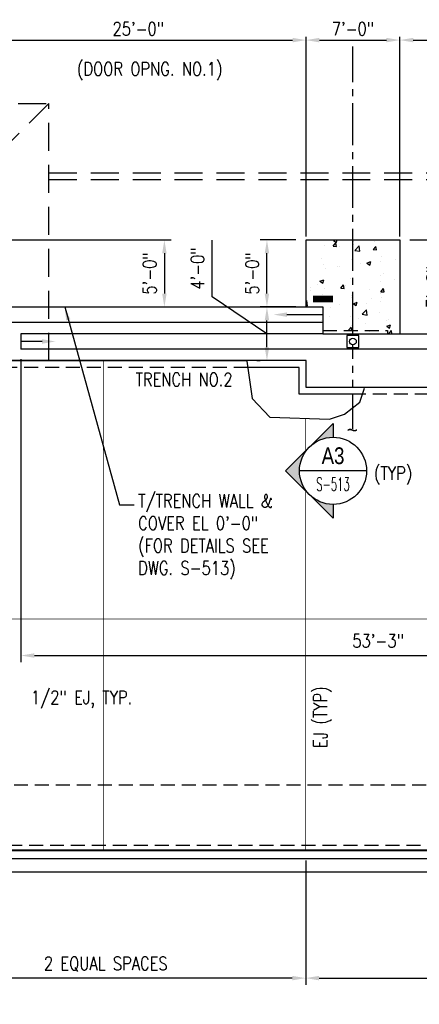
# Model space of a CAD drawing. Header units: inches. Extents: x -9715 to 32893, y -15613 to -1138.
# Tile 58 of 256: x 4056 to 4413, y -6825 to -5945. Entities that reach past the tile are written whole.
import ezdxf
from ezdxf.enums import TextEntityAlignment as Align

# ---------------------------------------------------------------- set-up
doc = ezdxf.new("R2010")
doc.units = ezdxf.units.IN
doc.header["$MEASUREMENT"] = 0
for name, pattern in [('CENTER2', [1.125, 0.75, -0.125, 0.125, -0.125]), ('DASHED', [0.75, 0.5, -0.25]), ('HIDDEN', [0.375, 0.25, -0.125]), ('PHANTOM', [2.5, 1.25, -0.25, 0.25, -0.25, 0.25, -0.25])]:
    doc.linetypes.add(name, pattern=pattern)
doc.layers.get('0').update_dxf_attribs({"color": 252})
doc.layers.get('DEFPOINTS').update_dxf_attribs({"color": 11})
for name, color, linetype in [('A-Anno-Symb', 2, 'Continuous'), ('S-ANNO-DIMS', 2, 'Continuous'), ('S-ANNO-SYMB', 2, 'Continuous'), ('S-ANNO-TEXT', 2, 'Continuous'), ('S-FNDN-FTNG', 138, 'Continuous'), ('S1', 2, 'Continuous'), ('S6', 1, 'Continuous')]:
    doc.layers.add(name, color=color, linetype=linetype)
doc.styles.add('125', font='romans.shx', dxfattribs={"width": 0.8, "height": 2})
doc.styles.add('DIM', font='ROMANS.shx', dxfattribs={"width": 0.8})
doc.styles.add('ROMANS', font='ROMANS.shx', dxfattribs={"width": 0.8})
doc.styles.get("Standard").update_dxf_attribs({"font": 'romans.shx', "width": 0.8})
doc.styles.add('SX-FRAC', font='SX-FRAC.shx', dxfattribs={"width": 0.9, "height": 14})
doc.styles.add('TITTEXTL', font='swiss.ttf', dxfattribs={"width": 0.8})
doc.dimstyles.new('DIM-96', dxfattribs={"dimscale": 0, "dimtxt": 12, "dimasz": 12, "dimexe": 6, "dimexo": 6, "dimgap": 6, "dimtad": 1, "dimdec": 1, "dimzin": 3, "dimdsep": 46, "dimlunit": 4, "dimtxsty": 'DIM', "dimcen": 0, "dimdle": 0.0625, "dimclrd": 256, "dimclre": 256, "dimclrt": 2, "dimazin": 0, "dimtfac": 1, "dimtdec": 1, "dimtmove": 1, "dimatfit": 0, "dimfxl": 0.0625, "dimfrac": 2, "dimtolj": 1, "dimtzin": 0, "dimarcsym": 0})
doc.dimstyles.get("Standard").update_dxf_attribs({"dimtxt": 0.18, "dimasz": 0.18, "dimexe": 0.18, "dimexo": 0.0625, "dimgap": 0.09, "dimtad": 0, "dimtih": 1, "dimtoh": 1, "dimdec": 4, "dimzin": 0, "dimdsep": 46, "dimtxsty": 'Standard', "dimcen": 0.09, "dimadec": 0, "dimazin": 0, "dimtfac": 1, "dimtdec": 4, "dimtofl": 0, "dimtmove": 0, "dimatfit": 3, "dimfxl": 1, "dimtolj": 1, "dimtzin": 0, "dimarcsym": 0})

# ---------------------------------------------------------------- blocks, each defined once
blk = doc.blocks.new('*X597')
at = {"color": 0}
for p, q in [((1148.9, 1231.58), (1151.32, 1234.45)), ((1149.37, 1236.47), (1151.24, 1237.19)), ((1149.37, 1236.47), (1151.85, 1234.79)), ((1151.89, 1231.32), (1151.32, 1234.45)), ((1151.85, 1234.79), (1152.66, 1237.19)), ((1167.3, 1235.44), (1167.3, 1235.44)), ((1167.4, 1233.02), (1167.4, 1233.02)), ((1186.33, 1235.52), (1186.33, 1235.52)), ((1523.98, 1234.11), (1523.98, 1234.11)), ((1536.46, 1234.68), (1538.57, 1237.19)), ((1536.46, 1234.68), (1539.45, 1234.41)), ((1539.45, 1234.41), (1538.94, 1237.19)), ((1550.66, 1232.57), (1554.16, 1233.92)), ((1550.66, 1232.57), (1553.15, 1230.9)), ((1553.15, 1230.89), (1554.16, 1233.92)), ((1572.32, 1231.54), (1574.73, 1234.41)), ((1575.31, 1231.27), (1574.73, 1234.41)), ((1588.09, 1234.44), (1588.09, 1234.44)), ((1141.33, 1231.69), (1141.33, 1231.69)), ((1148.9, 1231.58), (1151.89, 1231.32)), ((1154.88, 1231.38), (1154.88, 1231.38)), ((1168.33, 1227.65), (1172.22, 1231.71)), ((1168.33, 1227.65), (1172.77, 1226.96)), ((1172.78, 1226.96), (1172.22, 1231.71)), ((1184.77, 1228.44), (1187.18, 1231.31)), ((1184.77, 1228.44), (1187.76, 1228.18)), ((1187.76, 1228.18), (1187.18, 1231.31)), ((1521.91, 1230.15), (1521.91, 1230.15)), ((1525.06, 1226.14), (1525.06, 1226.14)), ((1535.23, 1226.7), (1539.13, 1230.76)), ((1535.23, 1226.7), (1539.68, 1226.01)), ((1539.68, 1226.01), (1539.13, 1230.76)), ((1548.6, 1229.02), (1548.6, 1229.02)), ((1556.64, 1230.3), (1556.64, 1230.3)), ((1569.15, 1231.95), (1569.15, 1231.95)), ((1572.32, 1231.54), (1575.31, 1231.28)), ((1575.02, 1224.73), (1575.02, 1224.73)), ((1575.29, 1227.89), (1575.29, 1227.89)), ((1589.82, 1225.01), (1589.82, 1225.01)), ((1138.29, 1220.52), (1138.29, 1220.52)), ((1140.72, 1215.05), (1140.72, 1215.05)), ((1164.98, 1219.39), (1164.98, 1219.39)), ((1166.69, 1218.79), (1166.69, 1218.79)), ((1173.18, 1215.8), (1173.18, 1215.8)), ((1179.21, 1216.34), (1182.71, 1217.68)), ((1179.21, 1216.34), (1181.7, 1214.66)), ((1181.7, 1214.66), (1182.71, 1217.68)), ((1181.74, 1218.25), (1181.74, 1218.25)), ((1191.67, 1218.27), (1191.67, 1218.27)), ((1192.36, 1222.31), (1192.36, 1222.31)), ((1204.76, 1219.95), (1204.76, 1219.95)), ((1508.69, 1216.46), (1512.15, 1217.79)), ((1508.69, 1216.42), (1511.14, 1214.77)), ((1511.14, 1214.77), (1512.15, 1217.79)), ((1523.38, 1217.46), (1523.38, 1217.46)), ((1531.5, 1215), (1531.5, 1215)), ((1532.45, 1223.43), (1532.45, 1223.43)), ((1549.35, 1221.21), (1549.35, 1221.21)), ((1559.15, 1222.3), (1559.15, 1222.3)), ((1560.66, 1220), (1560.66, 1220)), ((1585.84, 1221.18), (1585.84, 1221.18)), ((1588.59, 1218.42), (1592.49, 1222.48)), ((1588.59, 1218.42), (1592.69, 1217.79)), ((1592.69, 1220.73), (1592.49, 1222.48)), ((1141.72, 1211.66), (1141.72, 1211.66)), ((1152.58, 1213.24), (1152.58, 1213.24)), ((1154.24, 1213.3), (1154.24, 1213.3)), ((1193.72, 1207.27), (1193.72, 1207.27)), ((1511.9, 1206.42), (1511.9, 1206.42)), ((1543.48, 1210.58), (1543.48, 1210.58)), ((1556, 1212.23), (1556, 1212.23)), ((1572.64, 1209.02), (1572.64, 1209.02)), ((1574.41, 1208.09), (1574.41, 1208.09)), ((1574.94, 1214.72), (1574.94, 1214.72)), ((1580.51, 1212.44), (1584.01, 1213.79)), ((1580.51, 1212.44), (1582.99, 1210.76)), ((1582.99, 1210.76), (1584.01, 1213.79)), ((1137.2, 1200.21), (1140.7, 1201.56)), ((1137.2, 1200.21), (1139.69, 1198.53)), ((1139.69, 1198.53), (1140.7, 1201.55)), ((1140.11, 1198.4), (1140.11, 1198.4)), ((1164.56, 1202.26), (1164.56, 1202.26)), ((1166.08, 1202.15), (1166.08, 1202.15)), ((1191.6, 1200.23), (1191.6, 1200.23)), ((1191.75, 1205.67), (1191.75, 1205.67)), ((1204.12, 1201.88), (1204.12, 1201.88)), ((1508.69, 1201.58), (1509.95, 1203.08)), ((1508.69, 1200.1), (1510.52, 1199.94)), ((1510.52, 1199.94), (1509.95, 1203.07)), ((1511.96, 1204.73), (1511.96, 1204.73)), ((1514.33, 1199.01), (1514.33, 1199.01)), ((1522.77, 1200.82), (1522.77, 1200.82)), ((1538.49, 1196.32), (1542, 1197.66)), ((1538.66, 1203.61), (1538.66, 1203.61)), ((1540.98, 1194.64), (1542, 1197.66)), ((1543.4, 1197.07), (1545.81, 1199.94)), ((1543.49, 1204.02), (1543.49, 1204.02)), ((1546.39, 1196.8), (1545.81, 1199.94)), ((1548.74, 1204.57), (1548.74, 1204.57)), ((1565.35, 1202.48), (1565.35, 1202.48)), ((1592.04, 1201.35), (1592.04, 1201.35)), ((1128.55, 1194.97), (1128.55, 1194.97)), ((1128.57, 1191.94), (1128.57, 1191.94)), ((1135.4, 1197.26), (1135.4, 1197.26)), ((1141.09, 1193.58), (1141.09, 1193.58)), ((1155.24, 1193.84), (1155.24, 1193.84)), ((1155.84, 1193.97), (1158.25, 1196.84)), ((1155.84, 1193.97), (1158.83, 1193.71)), ((1158.83, 1193.71), (1158.25, 1196.84)), ((1160.02, 1196.08), (1160.02, 1196.08)), ((1181.93, 1192.72), (1181.93, 1192.72)), ((1191.14, 1189.03), (1191.14, 1189.03)), ((1191.71, 1190.83), (1194.12, 1193.7)), ((1191.71, 1190.83), (1194.69, 1190.57)), ((1194.7, 1190.57), (1194.12, 1193.7)), ((1208.63, 1191.59), (1208.63, 1191.59)), ((1530.33, 1190.86), (1530.33, 1190.86)), ((1538.49, 1196.32), (1540.98, 1194.64)), ((1542.85, 1192.51), (1542.85, 1192.51)), ((1543.4, 1197.07), (1546.39, 1196.8)), ((1561.78, 1195), (1561.78, 1195)), ((1573.8, 1191.44), (1573.8, 1191.44)), ((1579.26, 1193.93), (1581.67, 1196.8)), ((1579.26, 1193.93), (1582.25, 1193.67)), ((1582.25, 1193.67), (1581.67, 1196.8)), ((1591.74, 1191.53), (1591.74, 1191.53)), ((1124.69, 1182.17), (1125.49, 1183)), ((1126.04, 1178.25), (1125.49, 1183)), ((1139.09, 1188.26), (1139.09, 1188.26)), ((1139.5, 1181.76), (1139.5, 1181.76)), ((1154.5, 1179.76), (1154.5, 1179.76)), ((1165.47, 1185.5), (1165.47, 1185.5)), ((1165.79, 1187.13), (1165.79, 1187.13)), ((1167.05, 1180.08), (1170.55, 1181.42)), ((1167.05, 1180.08), (1169.53, 1178.4)), ((1169.53, 1178.4), (1170.55, 1181.42)), ((1178.45, 1180.51), (1178.45, 1180.51)), ((1183.66, 1184.77), (1183.66, 1184.77)), ((1190.97, 1182.16), (1190.97, 1182.16)), ((1192.48, 1186), (1192.48, 1186)), ((1522.16, 1184.17), (1522.16, 1184.17)), ((1533.42, 1181.52), (1533.42, 1181.52)), ((1548.13, 1187.92), (1548.13, 1187.92)), ((1562.58, 1186.52), (1562.58, 1186.52)), ((1124.69, 1178.46), (1126.04, 1178.25)), ((1146.87, 1176.36), (1146.87, 1176.36)), ((1174.96, 1170.67), (1178.85, 1174.73)), ((1179.4, 1169.98), (1178.85, 1174.72)), ((1190.54, 1172.38), (1190.54, 1172.38)), ((1512.77, 1172.47), (1512.77, 1172.47)), ((1517.18, 1171.14), (1517.18, 1171.14)), ((1528.92, 1178.06), (1528.92, 1178.06)), ((1529.69, 1172.79), (1529.69, 1172.79)), ((1539.46, 1171.34), (1539.46, 1171.34)), ((1541.86, 1169.72), (1545.76, 1173.78)), ((1546.31, 1169.03), (1545.76, 1173.77)), ((1547.52, 1171.28), (1547.52, 1171.28)), ((1548.63, 1175.28), (1548.63, 1175.28)), ((1555.61, 1176.93), (1555.61, 1176.93)), ((1568.34, 1176.18), (1571.84, 1177.53)), ((1568.34, 1176.18), (1570.83, 1174.51)), ((1570.83, 1174.51), (1571.84, 1177.53)), ((1573.19, 1174.8), (1573.19, 1174.8)), ((1580.21, 1179.44), (1580.21, 1179.44)), ((1582.3, 1175.8), (1582.3, 1175.8)), ((1138.89, 1165.11), (1138.89, 1165.11)), ((1145.3, 1168.43), (1145.3, 1168.43)), ((1164.86, 1168.86), (1164.86, 1168.86)), ((1171.99, 1167.3), (1171.99, 1167.3)), ((1174.96, 1170.67), (1179.4, 1169.98)), ((1177.81, 1162.44), (1177.81, 1162.44)), ((1196.75, 1164.93), (1196.75, 1164.93)), ((1198.68, 1166.17), (1198.68, 1166.17)), ((1514.47, 1162.59), (1516.88, 1165.47)), ((1514.47, 1162.59), (1517.46, 1162.33)), ((1517.46, 1162.33), (1516.88, 1165.46)), ((1521.55, 1167.53), (1521.55, 1167.53)), ((1541.86, 1169.72), (1546.31, 1169.03)), ((1550.34, 1159.46), (1552.75, 1162.33)), ((1553.33, 1159.19), (1552.75, 1162.33)), ((1566.15, 1170.21), (1566.15, 1170.21)), ((1162.78, 1156.36), (1165.19, 1159.23)), ((1162.78, 1156.36), (1165.77, 1156.1)), ((1165.77, 1156.1), (1165.19, 1159.23)), ((1165.3, 1160.79), (1165.3, 1160.79)), ((1181.59, 1154.93), (1181.59, 1154.93)), ((1189.93, 1155.74), (1189.93, 1155.74)), ((1196.89, 1159.95), (1200.39, 1161.29)), ((1196.89, 1159.95), (1199.38, 1158.27)), ((1198.64, 1153.22), (1201.05, 1156.1)), ((1199.38, 1158.27), (1200.39, 1161.29)), ((1201.59, 1153.19), (1201.05, 1156.09)), ((1526.33, 1160.06), (1529.83, 1161.4)), ((1526.33, 1160.06), (1528.82, 1158.38)), ((1528.82, 1158.38), (1529.83, 1161.4)), ((1535.48, 1155.56), (1535.48, 1155.56)), ((1546.91, 1154.63), (1546.91, 1154.63)), ((1550.34, 1159.46), (1553.32, 1159.19)), ((1560.52, 1156.69), (1560.52, 1156.69)), ((1567.05, 1159.72), (1567.05, 1159.72)), ((1572.59, 1158.15), (1572.59, 1158.15)), ((1579.57, 1161.37), (1579.57, 1161.37)), ((1586.2, 1156.32), (1588.61, 1159.19)), ((1586.2, 1156.32), (1589.19, 1156.06)), ((1589.19, 1156.06), (1588.61, 1159.19)), ((1589.68, 1161.69), (1589.68, 1161.69)), ((1198.64, 1153.22), (1199.05, 1153.19)), ((1520.94, 1150.88), (1520.94, 1150.88)), ((1531.36, 1151.68), (1531.36, 1151.68)), ((1545.66, 1151.51), (1545.66, 1151.51)), ((1572.35, 1150.38), (1572.35, 1150.38)), ((1572.5, 1145.71), (1572.5, 1145.71)), ((1522.32, 1135.84), (1522.32, 1135.84)), ((1543.34, 1140.7), (1543.34, 1140.7)), ((1546.31, 1137.99), (1546.31, 1137.99)), ((1553.9, 1140), (1553.9, 1140)), ((1556.17, 1139.93), (1559.67, 1141.27)), ((1556.17, 1139.93), (1558.66, 1138.25)), ((1558.66, 1138.25), (1559.68, 1141.27)), ((1566.42, 1141.65), (1566.42, 1141.65)), ((1571.98, 1141.51), (1571.98, 1141.51)), ((1585.35, 1144.14), (1585.35, 1144.14))]:
    blk.add_line(p, q, dxfattribs=at)
blk = doc.blocks.new('*D603')
at = {"layer": 'DEFPOINTS', "color": 0}
for p in [(3941.93, -6695.42), (5917.93, -6695.42), (5917.93, -6844.78)]:
    blk.add_point(p, dxfattribs=at)
at = {"layer": 'S-ANNO-DIMS', "color": 2}
for p, q in [((3941.93, -6704.42), (3941.93, -6850.78)), ((5917.93, -6704.42), (5917.93, -6850.78)), ((3953.93, -6844.78), (5905.93, -6844.78))]:
    blk.add_line(p, q, dxfattribs=at)
for points in [[(3953.93, -6842.78), (3953.93, -6846.78), (3941.93, -6844.78)], [(5905.93, -6842.78), (5905.93, -6846.78), (5917.93, -6844.78)]]:
    blk.add_solid(points, dxfattribs=at)
at = {"layer": 'S-ANNO-DIMS', "color": 2, "insert": (4929.93, -6831.64), "char_height": 12, "attachment_point": 5, "style": 'DIM'}
blk.add_mtext('\\A1;164\'-8"', dxfattribs=at)
blk = doc.blocks.new('*D612')
at = {"layer": 'DEFPOINTS', "color": 0}
for p in [(3953.93, -6683.42), (4311.68, -6687.92), (3953.93, -6802.05)]:
    blk.add_point(p, dxfattribs=at)
at = {"layer": 'S-ANNO-DIMS', "color": 2}
for p, q in [((3953.93, -6692.42), (3953.93, -6808.05)), ((4311.68, -6696.92), (4311.68, -6808.05)), ((4299.68, -6802.05), (3965.93, -6802.05))]:
    blk.add_line(p, q, dxfattribs=at)
for points in [[(3965.93, -6800.05), (3965.93, -6804.05), (3953.93, -6802.05)], [(4299.68, -6800.05), (4299.68, -6804.05), (4311.68, -6802.05)]]:
    blk.add_solid(points, dxfattribs=at)
at = {"layer": 'S-ANNO-DIMS', "color": 2, "insert": (4132.8, -6789.48), "char_height": 12, "attachment_point": 5, "style": 'DIM'}
blk.add_mtext('\\A1;2 EQUAL SPACES', dxfattribs=at)
blk = doc.blocks.new('*D613')
at = {"layer": 'DEFPOINTS', "color": 0}
for p in [(4311.68, -6687.92), (5548.18, -6687.42), (5548.18, -6802.05)]:
    blk.add_point(p, dxfattribs=at)
at = {"layer": 'S-ANNO-DIMS', "color": 2}
for p, q in [((4311.68, -6696.92), (4311.68, -6808.05)), ((5548.18, -6696.42), (5548.18, -6808.05)), ((4323.68, -6802.05), (5536.18, -6802.05))]:
    blk.add_line(p, q, dxfattribs=at)
for points in [[(4323.68, -6800.05), (4323.68, -6804.05), (4311.68, -6802.05)], [(5536.18, -6800.05), (5536.18, -6804.05), (5548.18, -6802.05)]]:
    blk.add_solid(points, dxfattribs=at)
at = {"layer": 'S-ANNO-DIMS', "color": 2, "insert": (4929.93, -6789.48), "char_height": 12, "attachment_point": 5, "style": 'DIM'}
blk.add_mtext('\\A1;6 EQUAL SPACES', dxfattribs=at)
blk = doc.blocks.new('NAVFAC_Anno_Arrow_A1')
at = {"linetype": 'ByBlock', "lineweight": -2}
h = blk.add_hatch(color=0, dxfattribs=at)
h.paths.add_polyline_path([(-1.768, 1.768), (-3.536, 0), (-2.5, 0, -0.198912)])
h.paths.add_polyline_path([(0, 3.536), (-1.768, 1.768, -0.414214), (1.768, 1.768)])
h.paths.add_polyline_path([(2.373, 1.162), (2.245, 1.1, -0.114349), (2.5, 0), (3.536, 0)])
h.paths.add_polyline_path([(1.768, 1.768, -0.082683), (2.245, 1.1), (2.373, 1.162)])
at = {"color": 0, "linetype": 'ByBlock', "lineweight": -2}
blk.add_lwpolyline([(-2.5, 0), (-3.536, 0), (0, 3.536), (3.536, 0), (2.5, 0)], dxfattribs=at)
blk = doc.blocks.new('Anno_Section_A2')
at = {"color": 0, "linetype": 'ByBlock', "lineweight": -2}
blk.add_line((2.5, 0), (-2.5, 0), dxfattribs=at)
blk.add_circle((0, 0), 2.5, dxfattribs=at)
at = {"color": 0, "linetype": 'ByBlock', "lineweight": -2, "style": 'ROMANS', "width": 0.8}
blk.add_attdef('NUMBER', text='', height=1, dxfattribs=at).set_placement((0, 0.5), align=Align.CENTER)
blk.add_attdef('SHEET', text='', height=0.75, dxfattribs=at).set_placement((0, -0.5), align=Align.TOP_CENTER)
blk = doc.blocks.new('*D627')
at = {"layer": 'DEFPOINTS', "color": 0}
for p in [(4695.93, -5963.3), (4695.93, -6097.7), (4395.93, -6141.92)]:
    blk.add_point(p, dxfattribs=at)
at = {"layer": 'S-ANNO-DIMS', "color": 2}
for p, q in [((4395.93, -6138.92), (4395.93, -5960.3)), ((4407.93, -5963.3), (4683.93, -5963.3)), ((4695.93, -6094.7), (4695.93, -5960.3))]:
    blk.add_line(p, q, dxfattribs=at)
for points in [[(4407.93, -5961.3), (4407.93, -5965.3), (4395.93, -5963.3)], [(4683.93, -5961.3), (4683.93, -5965.3), (4695.93, -5963.3)]]:
    blk.add_solid(points, dxfattribs=at)
at = {"layer": 'S-ANNO-DIMS', "color": 2, "insert": (4545.93, -5953.16), "char_height": 12, "attachment_point": 5, "style": 'DIM'}
blk.add_mtext('\\A1;25\'-0"', dxfattribs=at)
blk = doc.blocks.new('*D628')
at = {"layer": 'DEFPOINTS', "color": 0}
for p in [(4311.93, -5963.3), (4011.93, -6004.27), (4311.93, -6141.92)]:
    blk.add_point(p, dxfattribs=at)
at = {"layer": 'S-ANNO-DIMS', "color": 2}
for p, q in [((4011.93, -6001.27), (4011.93, -5960.3)), ((4023.93, -5963.3), (4299.93, -5963.3)), ((4311.93, -6138.92), (4311.93, -5960.3))]:
    blk.add_line(p, q, dxfattribs=at)
for points in [[(4023.93, -5961.3), (4023.93, -5965.3), (4011.93, -5963.3)], [(4299.93, -5961.3), (4299.93, -5965.3), (4311.93, -5963.3)]]:
    blk.add_solid(points, dxfattribs=at)
at = {"layer": 'S-ANNO-DIMS', "color": 2, "insert": (4161.93, -5953.16), "char_height": 12, "attachment_point": 5, "style": 'DIM'}
blk.add_mtext('\\A1;25\'-0"', dxfattribs=at)
blk = doc.blocks.new('*D629')
at = {"layer": 'DEFPOINTS', "color": 0}
for p in [(4011.93, -5997.24), (3965.93, -6046.18), (4011.93, -6141.92)]:
    blk.add_point(p, dxfattribs=at)
at = {"layer": 'S-ANNO-DIMS', "color": 2}
for p, q in [((3988.93, -5997.24), (4014.99, -5929.35)), ((4014.99, -5929.35), (4068.99, -5929.35)), ((3965.93, -6043.18), (3965.93, -5994.24)), ((4011.93, -6138.92), (4011.93, -5994.24)), ((3977.93, -5997.24), (3999.93, -5997.24))]:
    blk.add_line(p, q, dxfattribs=at)
for points in [[(3977.93, -5995.24), (3977.93, -5999.24), (3965.93, -5997.24)], [(3999.93, -5995.24), (3999.93, -5999.24), (4011.93, -5997.24)]]:
    blk.add_solid(points, dxfattribs=at)
at = {"layer": 'S-ANNO-DIMS', "color": 2, "insert": (4041.99, -5919.21), "char_height": 12, "attachment_point": 5, "style": 'DIM'}
blk.add_mtext('\\A1;3\'-10"', dxfattribs=at)
blk = doc.blocks.new('*D632')
at = {"layer": 'DEFPOINTS', "color": 0}
for p in [(4395.93, -5963.3), (4311.93, -5990.72), (4395.93, -5990.72)]:
    blk.add_point(p, dxfattribs=at)
at = {"layer": 'S-ANNO-DIMS', "color": 2}
for p, q in [((4311.93, -5987.72), (4311.93, -5960.3)), ((4323.93, -5963.3), (4383.93, -5963.3)), ((4395.93, -5987.72), (4395.93, -5960.3))]:
    blk.add_line(p, q, dxfattribs=at)
for points in [[(4323.93, -5961.3), (4323.93, -5965.3), (4311.93, -5963.3)], [(4383.93, -5961.3), (4383.93, -5965.3), (4395.93, -5963.3)]]:
    blk.add_solid(points, dxfattribs=at)
at = {"layer": 'S-ANNO-DIMS', "color": 2, "insert": (4353.93, -5953.16), "char_height": 12, "attachment_point": 5, "style": 'DIM'}
blk.add_mtext('\\A1;7\'-0"', dxfattribs=at)
blk = doc.blocks.new('*D662')
at = {"layer": 'DEFPOINTS', "color": 0}
for p in [(4695.93, -6225.92), (4056.93, -6239.67), (4695.93, -6513.59)]:
    blk.add_point(p, dxfattribs=at)
at = {"layer": 'S-ANNO-DIMS', "color": 2}
for p, q in [((4695.93, -6234.92), (4695.93, -6519.59)), ((4056.93, -6248.67), (4056.93, -6519.59)), ((4068.93, -6513.59), (4683.93, -6513.59))]:
    blk.add_line(p, q, dxfattribs=at)
for points in [[(4068.93, -6511.59), (4068.93, -6515.59), (4056.93, -6513.59)], [(4683.93, -6511.59), (4683.93, -6515.59), (4695.93, -6513.59)]]:
    blk.add_solid(points, dxfattribs=at)
at = {"layer": 'S-ANNO-DIMS', "color": 2, "insert": (4376.43, -6500.44), "char_height": 12, "attachment_point": 5, "style": 'DIM'}
blk.add_mtext('\\A1;53\'-3"', dxfattribs=at)
blk = doc.blocks.new('*D640')
at = {"layer": 'DEFPOINTS', "color": 0}
for p in [(4276.99, -6201.92), (4276.99, -6201.92), (4276.99, -6249.92)]:
    blk.add_point(p, dxfattribs=at)
at = {"layer": 'S-ANNO-DIMS', "color": 2}
for p, q in [((4228.08, -6192.93), (4228.08, -6142.07)), ((4276.99, -6225.92), (4228.08, -6192.93)), ((4267.99, -6201.92), (4270.99, -6201.92)), ((4276.99, -6237.92), (4276.99, -6213.92)), ((4267.99, -6249.92), (4270.99, -6249.92))]:
    blk.add_line(p, q, dxfattribs=at)
for points in [[(4274.99, -6213.92), (4278.99, -6213.92), (4276.99, -6201.92)], [(4274.99, -6237.92), (4278.99, -6237.92), (4276.99, -6249.92)]]:
    blk.add_solid(points, dxfattribs=at)
at = {"layer": 'S-ANNO-DIMS', "color": 2, "insert": (4214.94, -6167.5), "char_height": 12, "attachment_point": 5, "rotation": 90, "style": 'DIM'}
blk.add_mtext('\\A1;4\'-0"', dxfattribs=at)
blk = doc.blocks.new('*D670')
at = {"layer": 'DEFPOINTS', "color": 0}
for p in [(4276.99, -6141.92), (4311.93, -6141.92), (4311.93, -6201.92)]:
    blk.add_point(p, dxfattribs=at)
at = {"layer": 'S-ANNO-DIMS', "color": 2}
for p, q in [((4302.93, -6141.92), (4270.99, -6141.92)), ((4276.99, -6189.92), (4276.99, -6153.92)), ((4302.93, -6201.92), (4270.99, -6201.92))]:
    blk.add_line(p, q, dxfattribs=at)
for points in [[(4274.99, -6153.92), (4278.99, -6153.92), (4276.99, -6141.92)], [(4274.99, -6189.92), (4278.99, -6189.92), (4276.99, -6201.92)]]:
    blk.add_solid(points, dxfattribs=at)
at = {"layer": 'S-ANNO-DIMS', "color": 2, "insert": (4263.85, -6171.92), "char_height": 12, "attachment_point": 5, "rotation": 90, "style": 'DIM'}
blk.add_mtext('\\A1;5\'-0"', dxfattribs=at)
blk = doc.blocks.new('*D672')
at = {"layer": 'DEFPOINTS', "color": 0}
for p in [(4011.93, -6141.92), (4011.93, -6201.92), (4185.26, -6201.92)]:
    blk.add_point(p, dxfattribs=at)
at = {"layer": 'S-ANNO-DIMS', "color": 2}
for p, q in [((4020.93, -6141.92), (4191.26, -6141.92)), ((4185.26, -6153.92), (4185.26, -6189.92)), ((4020.93, -6201.92), (4191.26, -6201.92))]:
    blk.add_line(p, q, dxfattribs=at)
for points in [[(4183.26, -6153.92), (4187.26, -6153.92), (4185.26, -6141.92)], [(4183.26, -6189.92), (4187.26, -6189.92), (4185.26, -6201.92)]]:
    blk.add_solid(points, dxfattribs=at)
at = {"layer": 'S-ANNO-DIMS', "color": 2, "insert": (4172.12, -6171.92), "char_height": 12, "attachment_point": 5, "rotation": 90, "style": 'DIM'}
blk.add_mtext('\\A1;5\'-0"', dxfattribs=at)
blk = doc.blocks.new('*D673')
at = {"layer": 'DEFPOINTS', "color": 0}
for p in [(4395.93, -6141.92), (4395.93, -6225.92), (4438.72, -6225.92)]:
    blk.add_point(p, dxfattribs=at)
at = {"layer": 'S-ANNO-DIMS', "color": 2}
for p, q in [((4404.93, -6141.92), (4444.72, -6141.92)), ((4438.72, -6153.92), (4438.72, -6213.92)), ((4404.93, -6225.92), (4444.72, -6225.92))]:
    blk.add_line(p, q, dxfattribs=at)
for points in [[(4436.72, -6153.92), (4440.72, -6153.92), (4438.72, -6141.92)], [(4436.72, -6213.92), (4440.72, -6213.92), (4438.72, -6225.92)]]:
    blk.add_solid(points, dxfattribs=at)
at = {"layer": 'S-ANNO-DIMS', "color": 2, "insert": (4425.58, -6183.92), "char_height": 12, "attachment_point": 5, "rotation": 90, "style": 'DIM'}
blk.add_mtext('\\A1;7\'-0"', dxfattribs=at)

msp = doc.modelspace()

# ---------------------------------------------------------------- linework, layer by layer
at = {"color": 3}
msp.add_lwpolyline([(4258.94603, -6250.41577), (4263.79634, -6283.76197), (4279.66984, -6300.50637), (4332.80216, -6302.26894), (4346.25054, -6297.86254), (4360.13988, -6287.06678), (4364.10828, -6274.41577)], dxfattribs=at)
at = {"layer": 'A-Anno-Symb'}
msp.add_lwpolyline([(4318.10667, -6194.81108, 6, 6, 0), (4336.10667, -6194.81108, 0, 0, 0), (4336.10667, -6318.44926, 0, 0, 0)], format="xyseb", dxfattribs=at)
at = {"layer": 'S-ANNO-DIMS', "color": 1, "linetype": 'CENTER2', "ltscale": 50}
msp.add_line((4353.92856, -6225.91577), (4353.92856, -5968.91409), dxfattribs=at)
at = {"layer": 'S1', "color": 2, "linetype": 'DASHED', "ltscale": 50}
for p, q in [((3941.92856, -6019.91577), (4081.92856, -6019.91577)), ((4081.92856, -6019.91577), (4013.92856, -6087.91577)), ((4081.92856, -6249.91577), (4081.92856, -6019.91577)), ((4081.92856, -6081.91577), (5777.92856, -6081.91577)), ((4081.92856, -6087.91577), (5777.92856, -6087.91577))]:
    msp.add_line(p, q, dxfattribs=at)
at = {"layer": 'S1', "color": 3}
for p, q in [((4011.92856, -6201.91577), (4311.92856, -6201.91577)), ((3672.92856, -6215.66577), (4326.92856, -6215.66577)), ((4326.92856, -6225.91577), (4056.92856, -6225.91577)), ((4056.92856, -6225.91577), (4056.92856, -6239.66577)), ((4710.92856, -6239.66577), (4056.92856, -6239.66577))]:
    msp.add_line(p, q, dxfattribs=at)
at = {"layer": 'S1', "color": 5, "linetype": 'PHANTOM', "ltscale": 25}
msp.add_line((4353.92856, -6310.91577), (4353.92856, -6235.79077), dxfattribs=at)
at = {"layer": 'S1', "color": 4}
for p, q in [((4311.92856, -6249.91577), (3949.42856, -6249.91577)), ((4311.92856, -6273.91577), (4311.92856, -6249.91577)), ((4311.92856, -6273.91577), (4311.92856, -6249.91577)), ((4305.92856, -6279.91577), (4305.92856, -6255.91577)), ((5547.92856, -6273.91577), (4311.92856, -6273.91577)), ((3949.42856, -6687.91577), (5910.42856, -6687.91577)), ((5917.92856, -6695.41577), (3941.92856, -6695.41577))]:
    msp.add_line(p, q, dxfattribs=at)
at = {"layer": 'S1', "color": 3, "linetype": 'HIDDEN', "ltscale": 50}
for p, q in [((4259.74602, -6255.91577), (4001.829, -6255.91577)), ((4515.59523, -6279.91577), (4362.38302, -6279.91577)), ((4582.94714, -6683.41577), (3999.95623, -6683.41577))]:
    msp.add_line(p, q, dxfattribs=at)
at = {"layer": 'S1', "color": 4, "linetype": 'Continuous'}
for p, q in [((4305.92856, -6255.91577), (4259.74602, -6255.91577)), ((4362.38302, -6279.91577), (4305.92856, -6279.91577))]:
    msp.add_line(p, q, dxfattribs=at)
at = {"layer": 'S1', "color": 1, "linetype": 'HIDDEN', "ltscale": 50}
msp.add_line((4606.9961, -6629.41577), (4007.92856, -6629.41577), dxfattribs=at)
at = {"layer": 'S1', "color": 2}
msp.add_line((5929.92856, -6707.41577), (3929.92856, -6707.41577), dxfattribs=at)
at = {"layer": 'S1', "color": 4}
for points in [[(4311.92856, -6141.91577), (4395.92856, -6141.91577)], [(4311.92856, -6201.91577), (4311.92856, -6141.91577)], [(4395.92856, -6141.91577), (4395.92856, -6225.91577)], [(4311.92856, -6201.91577), (4326.92856, -6201.91577), (4326.92856, -6225.91577)], [(4326.92856, -6225.91577), (4395.92856, -6225.91577)]]:
    msp.add_lwpolyline(points, dxfattribs=at)
at = {"layer": 'S1', "color": 3}
for points in [[(4294.92856, -6208.79077), (4326.92856, -6208.79077)], [(4395.92856, -6225.91577), (4695.92856, -6225.91577)], [(3999.13892, -6687.41577), (4581.65656, -6687.41577)]]:
    msp.add_lwpolyline(points, dxfattribs=at)
at = {"layer": 'S1', "color": 2, "linetype": 'HIDDEN', "ltscale": 50}
msp.add_lwpolyline([(4326.92856, -6222.91577), (4384.92856, -6222.91577), (4384.92856, -6225.91577)], dxfattribs=at)
at = {"layer": 'S1', "color": 3, "linetype": 'DASHED'}
msp.add_lwpolyline([(4075.92856, -6232.79077), (4056.92856, -6232.79077)], dxfattribs=at)
at = {"layer": 'S1', "color": 2}
msp.add_lwpolyline([(4348.52856, -6238.19077), (4359.32856, -6238.19077), (4359.32856, -6227.39077), (4348.52856, -6227.39077)], close=True, dxfattribs=at)
at = {"layer": 'S1', "color": 3, "const_width": 0.5}
for points in [[(4258.94603, -6250.16577), (4001.88415, -6250.16577)], [(4130.67856, -6250.41577), (4130.67856, -6687.41577)], [(4561.21529, -6274.16577), (4364.10828, -6274.16577)], [(4311.67253, -6301.568), (4311.67253, -6331.04315)], [(4311.67253, -6365.85537), (4311.67253, -6687.41577)], [(3949.92856, -6480.91577), (4672.14267, -6480.91577)], [(3999.13892, -6687.66577), (4581.64176, -6687.66577)]]:
    msp.add_lwpolyline(points, dxfattribs=at)
at = {"layer": 'S1', "color": 2}
msp.add_circle((4353.92856, -6232.79077), 3, dxfattribs=at)
at = {"layer": 'S1', "color": 3}
msp.add_solid([(4294.92856, -6210.79077), (4294.92856, -6206.79077), (4282.92856, -6208.79077)], dxfattribs=at)
at = {"layer": 'S1', "color": 3, "linetype": 'DASHED'}
msp.add_solid([(4075.92856, -6230.79077), (4075.92856, -6234.79077), (4087.92856, -6232.79077)], dxfattribs=at)

# ---------------------------------------------------------------- block references
at = {"layer": 'A-Anno-Symb', "xscale": 12.00000006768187, "yscale": 12.00000006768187, "zscale": 12.0000000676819, "rotation": 90}
msp.add_blockref('NAVFAC_Anno_Arrow_A1', (4336.10667, -6348.44926), dxfattribs=at)
at = {"layer": 'S-ANNO-SYMB'}
ref = msp.add_blockref('Anno_Section_A2', (4336.10667, -6348.44926), dxfattribs=dict(at, xscale=12, yscale=12, zscale=11.99999999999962))
ref.add_attrib('NUMBER', 'A3', dxfattribs={"layer": '0', "color": 0, "linetype": 'ByBlock', "lineweight": -2, "height": 15, "style": 'TITTEXTL', "width": 0.796875}).set_placement((4336.10667, -6342.44926, 250), align=Align.CENTER)
ref.add_attrib('SHEET', 'S-513', dxfattribs={"layer": '0', "color": 0, "linetype": 'ByBlock', "lineweight": -2, "height": 12, "style": 'ROMANS', "width": 0.55}).set_placement((4336.10667, -6354.44926, 250), align=Align.TOP_CENTER)
at = {"layer": 'S6', "color": 1}
msp.add_blockref('*X597', (3187.23415, -7379.10259), dxfattribs=at)

# ---------------------------------------------------------------- texts
at = {"layer": 'S-ANNO-DIMS', "style": '125', "width": 0.8}
msp.add_text('(TYP)', height=12, dxfattribs=at).set_placement((4372.75294, -6356.63299))
at = {"layer": 'S-ANNO-DIMS', "insert": (4172.09999, -5983.06661), "char_height": 12, "width": 145.3714286, "attachment_point": 2, "style": '125'}
msp.add_mtext('(DOOR OPNG. NO.1)', dxfattribs=at)
at = {"layer": 'S-ANNO-TEXT', "style": '125', "width": 0.8}
msp.add_text('EJ (TYP)', height=12, rotation=90, dxfattribs=at).set_placement((4330.73212, -6596.22907))
at = {"layer": 'S-ANNO-TEXT', "char_height": 12, "style": '125'}
for s, insert, width, attachment_point in [('TRENCH NO.2', (4159.47053, -6260.80903), 96.9142857, 1), ('T/TRENCH WALL & COVER EL 0\'-0" (FOR DETAILS SEE DWG. S-513)', (4161.76121, -6369.32491), 149.3299432, 1), ('1/2" EJ, TYP.', (4111.13373, -6545.05577), 124.8, 2)]:
    msp.add_mtext(s, dxfattribs=dict(at, insert=insert, width=width, attachment_point=attachment_point))
at = {"layer": 'S-FNDN-FTNG', "color": 2, "style": 'SX-FRAC', "width": 0.9}
msp.add_text('~', height=14, rotation=180, dxfattribs=at).set_placement((4358.33462, -6305.23103))

# ---------------------------------------------------------------- dimensions: what is measured, and where the dimension line sits
at = {"layer": 'S-ANNO-DIMS'}
dim = msp.add_linear_dim(base=(4011.92856, -5997.23533), p1=(3965.92856, -6046.17989), p2=(4011.92856, -6141.91577), dimstyle='Standard', override={"dimtxt": 12, "dimasz": 12, "dimexe": 3, "dimexo": 3, "dimgap": 3, "dimtad": 1, "dimtih": 0, "dimtoh": 0, "dimlfac": -1, "dimzin": 3, "dimlunit": 4, "dimtxsty": 'DIM', "dimdle": 3, "dimclrd": 2, "dimclre": 2, "dimclrt": 2, "dimadec": 2, "dimtofl": 1, "dimtmove": 1, "dimfrac": 1, "dimlwd": 65535, "dimlwe": 65535}, dxfattribs=at)
dim.commit()
dim.dimension.update_dxf_attribs({"geometry": '*D629', "text_midpoint": (4017.99067, -5929.34856), "dimtype": 160})
for base, p1, p2, override, picture, middle in [((4311.92856, -5963.30372), (4011.92856, -6004.27096), (4311.92856, -6141.91577), {"dimtxt": 12, "dimasz": 12, "dimexe": 3, "dimexo": 3, "dimgap": 3, "dimtad": 1, "dimtih": 0, "dimtoh": 0, "dimlfac": -1, "dimzin": 3, "dimlunit": 4, "dimtxsty": 'DIM', "dimdle": 3, "dimclrd": 2, "dimclre": 2, "dimclrt": 2, "dimadec": 2, "dimtofl": 1, "dimtmove": 1, "dimfrac": 1, "dimlwd": 65535, "dimlwe": 65535}, '*D628', (4161.92856, -5953.16086)), ((4395.92856, -5963.30372), (4311.92856, -5990.72042), (4395.92856, -5990.72042), {"dimtxt": 12, "dimasz": 12, "dimexe": 3, "dimexo": 3, "dimgap": 3, "dimtad": 1, "dimtih": 0, "dimtoh": 0, "dimlfac": -1, "dimzin": 3, "dimlunit": 4, "dimtxsty": 'DIM', "dimdle": 3, "dimclrd": 2, "dimclre": 2, "dimclrt": 2, "dimadec": 2, "dimtofl": 1, "dimtmove": 1, "dimfrac": 1, "dimlwd": 65535, "dimlwe": 65535}, '*D632', (4353.92856, -5953.16086)), ((4695.92856, -5963.30372), (4395.92856, -6141.91577), (4695.92856, -6097.70334), {"dimtxt": 12, "dimasz": 12, "dimexe": 3, "dimexo": 3, "dimgap": 3, "dimtad": 1, "dimtih": 0, "dimtoh": 0, "dimlfac": -1, "dimzin": 3, "dimlunit": 4, "dimtxsty": 'DIM', "dimdle": 3, "dimclrd": 2, "dimclre": 2, "dimclrt": 2, "dimadec": 2, "dimtofl": 1, "dimtmove": 1, "dimfrac": 1, "dimlwd": 65535, "dimlwe": 65535}, '*D627', (4545.92856, -5953.16086)), ((4695.92856, -6513.58509), (4056.92856, -6239.66577), (4695.92856, -6225.91577), {"dimtxt": 12, "dimasz": 12, "dimexe": 6, "dimexo": 9, "dimgap": 6, "dimtad": 1, "dimtih": 0, "dimtoh": 0, "dimlfac": -1, "dimzin": 3, "dimlunit": 4, "dimtxsty": 'DIM', "dimdle": 6, "dimclrd": 2, "dimclre": 2, "dimclrt": 2, "dimadec": 2, "dimtofl": 1, "dimtmove": 2, "dimfrac": 1, "dimlwd": 65535, "dimlwe": 65535}, '*D662', (4376.42856, -6500.44223)), ((5917.92856, -6844.78369), (3941.92856, -6695.41577), (5917.92856, -6695.41577), {"dimtxt": 12, "dimasz": 12, "dimexe": 6, "dimexo": 9, "dimgap": 6, "dimtad": 1, "dimtih": 0, "dimtoh": 0, "dimlfac": -1, "dimzin": 3, "dimlunit": 4, "dimtxsty": 'DIM', "dimdle": 6, "dimclrd": 2, "dimclre": 2, "dimclrt": 2, "dimadec": 2, "dimtofl": 1, "dimtmove": 1, "dimfrac": 1, "dimlwd": 65535, "dimlwe": 65535}, '*D603', (4929.92856, -6831.64084))]:
    dim = msp.add_linear_dim(base=base, p1=p1, p2=p2, dimstyle='Standard', override=override, dxfattribs=at)
    dim.commit()
    dim.dimension.update_dxf_attribs({"geometry": picture, "text_midpoint": middle})
for base, p1, p2, picture, middle in [((4185.26409, -6201.91577), (4011.92856, -6141.91577), (4011.92856, -6201.91577), '*D672', (4172.12123, -6171.91577)), ((4276.99439, -6141.91577), (4311.92856, -6201.91577), (4311.92856, -6141.91577), '*D670', (4263.85153, -6171.91577)), ((4438.72076, -6225.91577), (4395.92856, -6141.91577), (4395.92856, -6225.91577), '*D673', (4425.5779, -6183.91577))]:
    dim = msp.add_linear_dim(base=base, p1=p1, p2=p2, angle=90, dimstyle='Standard', override={"dimtxt": 12, "dimasz": 12, "dimexe": 6, "dimexo": 9, "dimgap": 6, "dimtad": 1, "dimtih": 0, "dimtoh": 0, "dimlfac": -1, "dimzin": 3, "dimlunit": 4, "dimtxsty": 'DIM', "dimdle": 6, "dimclrd": 2, "dimclre": 2, "dimclrt": 2, "dimadec": 2, "dimtofl": 1, "dimtmove": 2, "dimfrac": 1, "dimlwd": 65535, "dimlwe": 65535}, dxfattribs=at)
    dim.commit()
    dim.dimension.update_dxf_attribs({"geometry": picture, "text_midpoint": middle})
dim = msp.add_linear_dim(base=(4276.99439, -6201.91577), p1=(4276.99439, -6249.91577), p2=(4276.99439, -6201.91577), angle=90, dimstyle='Standard', override={"dimtxt": 12, "dimasz": 12, "dimexe": 6, "dimexo": 9, "dimgap": 6, "dimtad": 1, "dimtih": 0, "dimtoh": 0, "dimlfac": -1, "dimzin": 3, "dimlunit": 4, "dimtxsty": 'DIM', "dimdle": 6, "dimclrd": 2, "dimclre": 2, "dimclrt": 2, "dimadec": 2, "dimtofl": 1, "dimtmove": 1, "dimfrac": 1, "dimlwd": 65535, "dimlwe": 65535}, dxfattribs=at)
dim.commit()
dim.dimension.update_dxf_attribs({"geometry": '*D640', "text_midpoint": (4228.07825, -6186.92881), "dimtype": 160})
for base, p2, text, picture, middle in [((3953.92856, -6802.05225), (3953.92856, -6683.41577), '2 EQUAL SPACES', '*D612', (4132.80235, -6789.48082)), ((5548.18099, -6802.05225), (5548.18099, -6687.41577), '6 EQUAL SPACES', '*D613', (4929.92856, -6789.48082))]:
    dim = msp.add_linear_dim(base=base, p1=(4311.67613, -6687.91577), p2=p2, text=text, dimstyle='Standard', override={"dimtxt": 12, "dimasz": 12, "dimexe": 6, "dimexo": 9, "dimgap": 6, "dimtad": 1, "dimtih": 0, "dimtoh": 0, "dimlfac": -1, "dimzin": 3, "dimlunit": 4, "dimtxsty": 'DIM', "dimdle": 6, "dimclrd": 2, "dimclre": 2, "dimclrt": 2, "dimadec": 2, "dimtofl": 1, "dimtmove": 1, "dimfrac": 1, "dimlwd": 65535, "dimlwe": 65535}, dxfattribs=at)
    dim.commit()
    dim.dimension.update_dxf_attribs({"geometry": picture, "text_midpoint": middle})

# ---------------------------------------------------------------- leaders
at = {"layer": 'S-ANNO-SYMB'}
msp.add_leader([(4096.08543, -6201.91577), (4145.15398, -6378.81003), (4158.29323, -6378.81003)], dimstyle='DIM-96', override={"dimscale": 1, "dimtad": 0}, dxfattribs=at)

doc.saveas('drawing.dxf')
